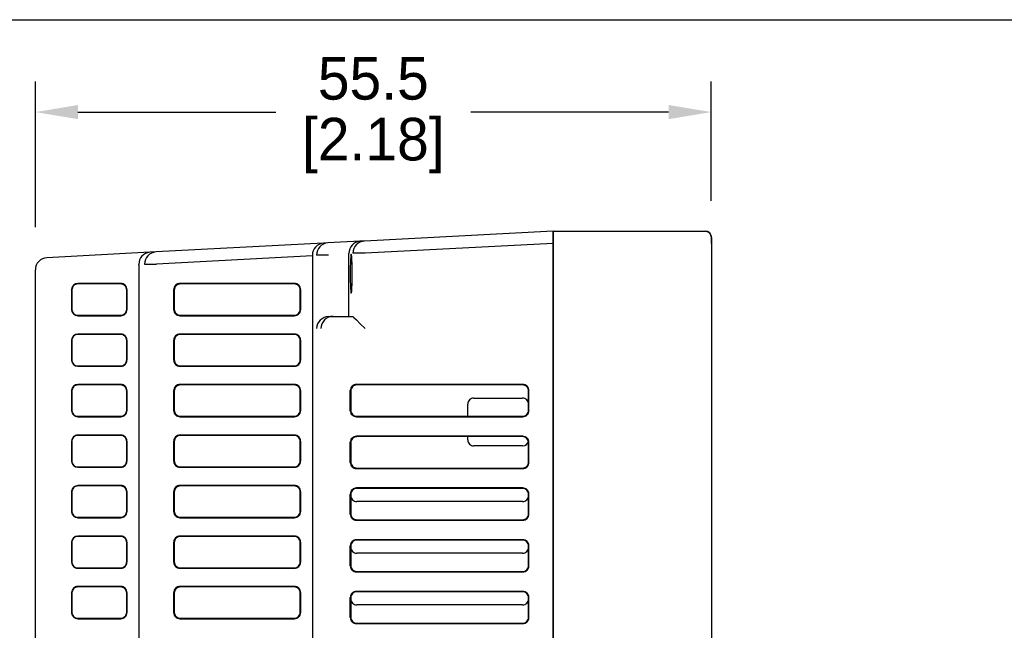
# Model space of a CAD drawing. Header units: inches. Extents: x 0 to 432, y 0 to 279.
# Tile 4 of 4: x 223 to 304, y 229 to 279. Entities that reach past the tile are written whole.
import ezdxf

# ---------------------------------------------------------------- set-up
doc = ezdxf.new("R2010")
doc.units = ezdxf.units.IN
doc.header["$LTSCALE"] = 10
doc.header["$MEASUREMENT"] = 0
doc.layers.add('DIMENSIONS', color=140, linetype='Continuous')
doc.dimstyles.get("Standard").update_dxf_attribs({"dimtxt": 3.5, "dimasz": 3.5, "dimexe": 2.5, "dimexo": 3.5, "dimgap": 1, "dimtad": 0, "dimtih": 1, "dimtoh": 1, "dimdec": 1, "dimzin": 0, "dimdsep": 46, "dimtxsty": 'Standard', "dimcen": 0, "dimadec": 0, "dimazin": 0, "dimtfac": 1, "dimtdec": 1, "dimtofl": 0, "dimtmove": 0, "dimatfit": 3, "dimfxl": 1, "dimtolj": 1, "dimtzin": 0, "dimarcsym": 0})

# ---------------------------------------------------------------- blocks, each defined once
blk = doc.blocks.new('*D18')
at = {"layer": 'DEFPOINTS', "color": 0, "transparency": 16777216}
for p in [(279.953, 271.806), (279.953, 261.013), (224.461, 258.842)]:
    blk.add_point(p, dxfattribs=at)
at = {"layer": 'DIMENSIONS', "color": 0, "lineweight": -2, "transparency": 16777216}
for p, q in [((224.461, 262.342), (224.461, 274.306)), ((279.953, 264.513), (279.953, 274.306)), ((227.961, 271.806), (244.207, 271.806)), ((276.453, 271.806), (260.207, 271.806))]:
    blk.add_line(p, q, dxfattribs=at)
at = {"layer": 'DIMENSIONS', "color": 0, "transparency": 16777216}
for points in [[(227.961, 272.389), (227.961, 271.223), (224.461, 271.806)], [(276.453, 272.389), (276.453, 271.223), (279.953, 271.806)]]:
    blk.add_solid(points, dxfattribs=at)
at = {"layer": 'DIMENSIONS', "color": 0, "transparency": 16777216, "char_height": 3.5, "attachment_point": 5}
for s, insert in [('\\A1;55.5', (252.207, 274.556)), ('\\A1;[2.18]', (252.207, 269.056))]:
    blk.add_mtext(s, dxfattribs=dict(at, insert=insert))

msp = doc.modelspace()

# ---------------------------------------------------------------- linework, layer by layer
for p, q in [((266.961, 262.018), (251.474, 261.207)), ((266.961, 262.018), (266.961, 261.018)), ((266.961, 262.018), (279.461, 262.018)), ((279.461, 262.018), (279.466, 261.996)), ((251.107, 261.188), (248.487, 261.05)), ((251.474, 261.207), (251.107, 261.188)), ((279.961, 261.492), (279.961, 261.018)), ((234.368, 260.31), (233.857, 260.284)), ((248.107, 261.03), (234.368, 260.31)), ((248.487, 261.05), (248.107, 261.03)), ((266.961, 261.017), (251.526, 260.208)), ((266.961, 261.018), (266.961, 173.018)), ((266.961, 173.02), (266.961, 261.017)), ((279.944, 261.018), (279.961, 261.018)), ((279.961, 261.018), (279.961, 227.993)), ((233.857, 260.284), (225.408, 259.841)), ((247.211, 259.982), (234.421, 259.312)), ((247.211, 260.037), (247.211, 259.982)), ((247.211, 259.982), (247.211, 174.055)), ((250.211, 260.139), (250.211, 260.192)), ((250.211, 255.018), (250.211, 260.139)), ((251.526, 260.208), (250.528, 260.208)), ((279.961, 260.118), (279.962, 260.118)), ((224.461, 175.195), (224.461, 258.842)), ((232.961, 259.235), (232.961, 259.287)), ((232.961, 259.235), (232.961, 174.802)), ((233.422, 259.312), (234.421, 259.312)), ((227.442, 257.218), (227.442, 255.568)), ((227.461, 257.181), (227.442, 257.218)), ((227.461, 257.181), (227.461, 255.606)), ((231.479, 257.718), (227.942, 257.718)), ((227.961, 257.681), (227.942, 257.718)), ((231.462, 257.682), (227.961, 257.682)), ((231.479, 257.718), (231.462, 257.682)), ((231.961, 257.183), (231.979, 257.218)), ((231.961, 255.604), (231.961, 257.183)), ((231.979, 257.218), (231.979, 255.568)), ((235.833, 255.568), (235.833, 257.218)), ((235.833, 257.218), (235.87, 257.182)), ((235.87, 257.182), (235.87, 255.605)), ((245.728, 257.718), (236.333, 257.718)), ((236.371, 257.682), (236.333, 257.718)), ((245.712, 257.683), (236.371, 257.682)), ((246.211, 255.604), (246.211, 257.183)), ((246.228, 257.218), (246.228, 255.568)), ((279.962, 256.918), (279.961, 256.918)), ((231.979, 255.568), (231.961, 255.604)), ((235.87, 255.605), (235.833, 255.568)), ((246.228, 255.568), (246.211, 255.604)), ((227.942, 255.068), (231.479, 255.068)), ((227.961, 255.105), (231.462, 255.105)), ((231.462, 255.104), (231.479, 255.068)), ((236.333, 255.068), (236.371, 255.105)), ((236.333, 255.068), (245.728, 255.068)), ((236.371, 255.105), (245.712, 255.104)), ((245.712, 255.104), (245.728, 255.068)), ((248.54, 255.017), (248.592, 255.018)), ((248.592, 255.018), (248.906, 255.018)), ((248.906, 255.018), (250.525, 255.018)), ((250.528, 255.017), (250.525, 255.018)), ((227.442, 253.068), (227.442, 251.418)), ((227.461, 253.031), (227.442, 253.068)), ((227.461, 253.031), (227.461, 251.456)), ((231.479, 253.568), (227.942, 253.568)), ((227.961, 253.531), (227.942, 253.568)), ((231.462, 253.532), (227.961, 253.532)), ((231.961, 251.454), (231.961, 253.033)), ((231.979, 253.068), (231.979, 251.418)), ((235.833, 251.418), (235.833, 253.068)), ((235.833, 253.068), (235.87, 253.032)), ((235.87, 253.032), (235.87, 251.455)), ((245.728, 253.568), (236.333, 253.568)), ((236.371, 253.532), (236.333, 253.568)), ((245.712, 253.533), (236.371, 253.532)), ((246.211, 251.454), (246.211, 253.033)), ((246.228, 253.068), (246.228, 251.418)), ((231.979, 251.418), (231.961, 251.454)), ((235.87, 251.455), (235.833, 251.418)), ((246.228, 251.418), (246.211, 251.454)), ((227.942, 250.918), (231.479, 250.918)), ((227.961, 250.955), (231.462, 250.955)), ((231.462, 250.954), (231.479, 250.918)), ((236.333, 250.918), (236.371, 250.955)), ((236.333, 250.918), (245.728, 250.918)), ((236.371, 250.955), (245.712, 250.954)), ((245.712, 250.954), (245.728, 250.918)), ((231.479, 249.418), (227.942, 249.418)), ((227.961, 249.381), (227.942, 249.418)), ((231.462, 249.382), (227.961, 249.382)), ((245.728, 249.418), (236.333, 249.418)), ((236.371, 249.382), (236.333, 249.418)), ((245.712, 249.383), (236.371, 249.382)), ((264.478, 249.418), (250.818, 249.418)), ((250.857, 249.381), (250.818, 249.418)), ((264.462, 249.383), (250.857, 249.381)), ((227.442, 248.918), (227.442, 247.268)), ((227.461, 248.881), (227.442, 248.918)), ((227.461, 248.881), (227.461, 247.306)), ((231.961, 247.304), (231.961, 248.883)), ((231.979, 248.918), (231.979, 247.268)), ((235.833, 247.268), (235.833, 248.918)), ((235.833, 248.918), (235.87, 248.882)), ((235.87, 248.882), (235.87, 247.305)), ((246.211, 247.304), (246.211, 248.883)), ((246.228, 248.918), (246.228, 247.268)), ((250.318, 247.268), (250.318, 248.918)), ((250.318, 248.918), (250.355, 248.881)), ((250.355, 248.881), (250.355, 247.306)), ((260.461, 248.303), (264.461, 248.303)), ((264.961, 247.304), (264.961, 248.883)), ((264.978, 247.268), (264.978, 248.918)), ((259.961, 246.804), (259.961, 247.803)), ((227.461, 247.306), (227.442, 247.268)), ((227.942, 246.768), (227.961, 246.805)), ((227.942, 246.768), (231.479, 246.768)), ((227.961, 246.805), (231.462, 246.805)), ((231.462, 246.804), (231.479, 246.768)), ((231.979, 247.268), (231.961, 247.304)), ((235.87, 247.305), (235.833, 247.268)), ((236.333, 246.768), (236.371, 246.805)), ((236.333, 246.768), (245.728, 246.768)), ((236.371, 246.805), (245.712, 246.804)), ((245.712, 246.804), (245.728, 246.768)), ((246.228, 247.268), (246.211, 247.304)), ((250.818, 246.768), (264.478, 246.768)), ((250.857, 246.805), (264.462, 246.804)), ((264.462, 246.804), (264.478, 246.768)), ((264.961, 247.304), (264.978, 247.268)), ((231.479, 245.268), (227.942, 245.268)), ((227.961, 245.231), (227.942, 245.268)), ((231.462, 245.232), (227.961, 245.232)), ((245.728, 245.268), (236.333, 245.268)), ((236.371, 245.232), (236.333, 245.268)), ((245.712, 245.233), (236.371, 245.232)), ((264.478, 245.168), (250.818, 245.168)), ((250.857, 245.131), (250.818, 245.168)), ((264.462, 245.133), (250.857, 245.131)), ((259.961, 244.874), (259.961, 245.132)), ((227.442, 244.768), (227.442, 243.118)), ((227.461, 244.731), (227.442, 244.768)), ((227.461, 244.731), (227.461, 243.156)), ((231.961, 243.154), (231.961, 244.733)), ((231.979, 244.768), (231.979, 243.118)), ((235.833, 243.118), (235.833, 244.768)), ((235.833, 244.768), (235.87, 244.732)), ((235.87, 244.732), (235.87, 243.155)), ((246.211, 243.154), (246.211, 244.733)), ((246.228, 244.768), (246.228, 243.118)), ((250.318, 243.018), (250.318, 244.668)), ((250.318, 244.668), (250.355, 244.631)), ((250.355, 244.631), (250.355, 243.056)), ((264.461, 244.374), (260.461, 244.374)), ((264.961, 243.054), (264.961, 244.633)), ((264.978, 243.018), (264.978, 244.668)), ((227.942, 242.618), (231.479, 242.618)), ((227.961, 242.655), (231.462, 242.655)), ((231.462, 242.654), (231.479, 242.618)), ((231.979, 243.118), (231.961, 243.154)), ((235.87, 243.155), (235.833, 243.118)), ((236.333, 242.618), (236.371, 242.655)), ((236.333, 242.618), (245.728, 242.618)), ((236.371, 242.655), (245.712, 242.654)), ((245.712, 242.654), (245.728, 242.618)), ((246.228, 243.118), (246.211, 243.154)), ((250.355, 243.056), (250.318, 243.018)), ((250.818, 242.518), (250.857, 242.556)), ((250.818, 242.518), (264.478, 242.518)), ((250.857, 242.555), (264.462, 242.554)), ((264.462, 242.554), (264.478, 242.518)), ((264.961, 243.054), (264.978, 243.018)), ((231.479, 241.118), (227.942, 241.118)), ((227.961, 241.081), (227.942, 241.118)), ((231.462, 241.082), (227.961, 241.082)), ((245.728, 241.118), (236.333, 241.118)), ((236.371, 241.082), (236.333, 241.118)), ((245.712, 241.083), (236.371, 241.082)), ((264.478, 240.918), (250.818, 240.918)), ((250.857, 240.881), (250.818, 240.918)), ((227.442, 240.618), (227.442, 238.968)), ((227.461, 240.581), (227.442, 240.618)), ((227.461, 240.581), (227.461, 239.006)), ((231.961, 239.004), (231.961, 240.583)), ((231.979, 240.618), (231.979, 238.968)), ((235.833, 238.968), (235.833, 240.618)), ((235.833, 240.618), (235.87, 240.582)), ((235.87, 240.582), (235.87, 239.005)), ((246.211, 239.004), (246.211, 240.583)), ((246.228, 240.618), (246.228, 238.968)), ((250.318, 238.768), (250.318, 240.418)), ((250.318, 240.418), (250.355, 240.381)), ((250.355, 240.381), (250.355, 238.806)), ((250.355, 240.306), (250.355, 240.381)), ((264.462, 240.883), (250.857, 240.881)), ((264.961, 238.804), (264.961, 240.383)), ((264.978, 238.768), (264.978, 240.418)), ((264.462, 239.804), (250.857, 239.805)), ((227.942, 238.468), (231.479, 238.468)), ((227.961, 238.505), (231.462, 238.505)), ((231.462, 238.504), (231.479, 238.468)), ((231.979, 238.968), (231.961, 239.004)), ((235.87, 239.005), (235.833, 238.968)), ((236.333, 238.468), (236.371, 238.505)), ((236.333, 238.468), (245.728, 238.468)), ((236.371, 238.505), (245.712, 238.504)), ((245.712, 238.504), (245.728, 238.468)), ((246.228, 238.968), (246.211, 239.004)), ((250.355, 238.806), (250.318, 238.768)), ((264.961, 238.804), (264.978, 238.768)), ((250.818, 238.268), (250.857, 238.306)), ((250.818, 238.268), (264.478, 238.268)), ((250.857, 238.305), (264.462, 238.304)), ((264.462, 238.304), (264.478, 238.268)), ((231.479, 236.968), (227.942, 236.968)), ((227.961, 236.931), (227.942, 236.968)), ((231.462, 236.932), (227.961, 236.932)), ((245.728, 236.968), (236.333, 236.968)), ((236.371, 236.932), (236.333, 236.968)), ((245.712, 236.933), (236.371, 236.932)), ((227.442, 236.468), (227.442, 234.818)), ((227.461, 236.431), (227.442, 236.468)), ((227.461, 236.431), (227.461, 234.856)), ((231.961, 234.854), (231.961, 236.433)), ((231.979, 236.468), (231.979, 234.818)), ((235.833, 234.818), (235.833, 236.468)), ((235.833, 236.468), (235.87, 236.432)), ((235.87, 236.432), (235.87, 234.855)), ((246.211, 234.854), (246.211, 236.433)), ((246.228, 236.468), (246.228, 234.818)), ((250.318, 234.518), (250.318, 236.168)), ((250.318, 236.168), (250.355, 236.131)), ((250.355, 236.131), (250.355, 234.556)), ((250.355, 236.056), (250.355, 236.131)), ((264.478, 236.668), (250.818, 236.668)), ((250.857, 236.631), (250.818, 236.668)), ((264.462, 236.633), (250.857, 236.631)), ((264.961, 234.554), (264.961, 236.133)), ((264.978, 234.518), (264.978, 236.168)), ((264.462, 235.554), (250.857, 235.555)), ((231.979, 234.818), (231.961, 234.854)), ((235.87, 234.855), (235.833, 234.818)), ((246.228, 234.818), (246.211, 234.854)), ((250.355, 234.556), (250.318, 234.518)), ((264.961, 234.554), (264.978, 234.518)), ((227.942, 234.318), (231.479, 234.318)), ((227.961, 234.355), (231.462, 234.355)), ((231.462, 234.354), (231.479, 234.318)), ((236.333, 234.318), (236.371, 234.355)), ((236.333, 234.318), (245.728, 234.318)), ((236.371, 234.355), (245.712, 234.354)), ((245.712, 234.354), (245.728, 234.318)), ((250.818, 234.018), (250.857, 234.056)), ((250.818, 234.018), (264.478, 234.018)), ((250.857, 234.055), (264.462, 234.054)), ((264.462, 234.054), (264.478, 234.018)), ((231.479, 232.818), (227.942, 232.818)), ((227.961, 232.781), (227.942, 232.818)), ((245.728, 232.818), (236.333, 232.818)), ((236.371, 232.782), (236.333, 232.818)), ((227.442, 232.318), (227.442, 230.668)), ((227.461, 232.281), (227.442, 232.318)), ((227.461, 232.281), (227.461, 230.706)), ((231.462, 232.782), (227.961, 232.782)), ((231.961, 230.704), (231.961, 232.283)), ((231.979, 232.318), (231.979, 230.668)), ((235.833, 230.668), (235.833, 232.318)), ((235.833, 232.318), (235.87, 232.282)), ((235.87, 232.282), (235.87, 230.705)), ((245.712, 232.783), (236.371, 232.782)), ((246.211, 230.704), (246.211, 232.283)), ((246.228, 232.318), (246.228, 230.668)), ((264.478, 232.418), (250.818, 232.418)), ((250.857, 232.381), (250.818, 232.418)), ((264.462, 232.383), (250.857, 232.381)), ((250.318, 230.268), (250.318, 231.918)), ((250.318, 231.918), (250.355, 231.881)), ((250.355, 231.881), (250.355, 230.306)), ((250.355, 231.806), (250.355, 231.881)), ((264.462, 231.304), (250.857, 231.305)), ((264.961, 230.304), (264.961, 231.883)), ((264.978, 230.268), (264.978, 231.918)), ((231.979, 230.668), (231.961, 230.704)), ((235.87, 230.705), (235.833, 230.668)), ((246.228, 230.668), (246.211, 230.704)), ((227.942, 230.168), (231.479, 230.168)), ((227.961, 230.205), (231.462, 230.205)), ((231.462, 230.204), (231.479, 230.168)), ((236.333, 230.168), (236.371, 230.205)), ((236.333, 230.168), (245.728, 230.168)), ((236.371, 230.205), (245.712, 230.204)), ((245.712, 230.204), (245.728, 230.168)), ((250.355, 230.306), (250.318, 230.268)), ((250.818, 229.768), (250.857, 229.806)), ((250.818, 229.768), (264.478, 229.768)), ((250.857, 229.805), (264.462, 229.804)), ((264.462, 229.804), (264.478, 229.768)), ((264.961, 230.304), (264.978, 230.268))]:
    msp.add_line(p, q)
at = {"flags": 128}
for points in [[(266.961, 261.017), (266.961, 261.258), (266.96, 261.457), (266.961, 261.725), (266.961, 261.854), (266.961, 261.946), (266.961, 262.018)], [(279.881, 261.732), (279.926, 261.688), (279.953, 261.608)], [(279.961, 261.505), (279.953, 261.562), (279.926, 261.588)], [(279.952, 261.565), (279.952, 261.475), (279.952, 261.345), (279.953, 261.186), (279.953, 261.013)], [(250.478, 258.518), (250.472, 259.115), (250.464, 259.396), (250.453, 259.649), (250.431, 259.955), (250.414, 260.071), (250.394, 260.118), (250.394, 260.118), (250.374, 260.071), (250.358, 259.955), (250.335, 259.649), (250.324, 259.396), (250.316, 259.115), (250.31, 258.518)], [(250.31, 258.518), (250.316, 257.922), (250.324, 257.641), (250.335, 257.387), (250.358, 257.082), (250.374, 256.966), (250.394, 256.918), (250.414, 256.966), (250.431, 257.082), (250.453, 257.387), (250.464, 257.641), (250.472, 257.922), (250.478, 258.518)], [(250.528, 255.017), (250.553, 254.992), (250.611, 254.934), (250.815, 254.73), (251.128, 254.417), (251.526, 254.018)]]:
    msp.add_lwpolyline(points, dxfattribs=at)
for centre, radius, start, end in [((279.462, 261.499), 0.501, 22.05494, 90.65784), ((279.477, 261.549), 0.469, 7.39584, 91.9933), ((251.188, 260.213), 0.978, 94.73703, 181.27126), ((251.527, 260.209), 0.999, 93.03683, 180.04601), ((279.461, 261.518), 0.5, 0, 22.72477), ((234.421, 259.312), 0.999, 93.03617, 180.04645), ((248.19, 260.054), 0.98, 94.85385, 180.98877), ((248.54, 260.052), 0.999, 93.03729, 180.16963), ((225.461, 258.842), 1, 93, 180), ((233.938, 259.309), 0.978, 94.73729, 181.271), ((248.634, -13.754), 273.805, 90.0197, 90.22867), ((227.942, 257.218), 0.5, 90.00335, 180.00305), ((227.961, 257.182), 0.5, 89.90162, 180.05019), ((231.462, 257.183), 0.499, 359.90512, 90.0329), ((231.479, 257.218), 0.5, 359.99621, 89.99696), ((236.333, 257.218), 0.5, 89.99848, 180.00152), ((236.369, 257.182), 0.5, 89.86459, 180.0446), ((245.712, 257.184), 0.499, 359.8939, 90.00392), ((245.728, 257.218), 0.5, 359.99621, 89.99696), ((227.942, 255.568), 0.5, 179.99695, 269.99665), ((227.961, 255.605), 0.5, 179.9598, 270.08839), ((231.462, 255.603), 0.499, 269.98033, 0.08164), ((231.479, 255.568), 0.5, 270.00304, 0.00379), ((236.333, 255.568), 0.5, 179.99848, 270.00152), ((236.37, 255.605), 0.5, 179.9709, 270.11991), ((245.712, 255.603), 0.499, 270.01398, 0.0882), ((245.728, 255.568), 0.5, 270.00304, 0.00379), ((248.601, 253.957), 1.062, 93.33652, 176.66348), ((248.907, 254.019), 0.999, 90.03934, 180.03904), ((227.942, 253.068), 0.5, 90.00335, 180.00305), ((227.961, 253.032), 0.5, 89.90162, 180.05019), ((231.462, 253.033), 0.499, 359.90512, 90.0329), ((231.479, 253.068), 0.5, 359.99621, 89.99696), ((236.333, 253.068), 0.5, 89.99848, 180.00152), ((236.369, 253.032), 0.5, 89.86459, 180.0446), ((245.712, 253.034), 0.499, 359.89529, 90.00253), ((245.728, 253.068), 0.5, 359.99621, 89.99696), ((227.942, 251.418), 0.5, 179.99695, 269.99665), ((227.961, 251.455), 0.5, 179.95903, 270.08916), ((231.462, 251.453), 0.499, 269.98033, 0.08164), ((231.479, 251.418), 0.5, 270.00304, 0.00379), ((236.333, 251.418), 0.5, 179.99848, 270.00152), ((236.37, 251.455), 0.5, 179.97013, 270.12068), ((245.712, 251.453), 0.499, 270.01338, 0.08881), ((245.728, 251.418), 0.5, 270.00304, 0.00379), ((227.942, 248.918), 0.5, 90.00335, 180.00305), ((227.961, 248.882), 0.5, 89.9018, 180.05002), ((231.462, 248.883), 0.499, 359.90608, 90.03194), ((231.479, 248.918), 0.5, 359.99621, 89.99696), ((236.333, 248.918), 0.5, 89.99848, 180.00194), ((236.369, 248.882), 0.5, 89.86459, 180.0446), ((245.712, 248.884), 0.499, 359.89529, 90.00253), ((245.728, 248.918), 0.5, 359.99621, 89.99696), ((250.818, 248.918), 0.5, 89.99839, 180.00203), ((250.855, 248.881), 0.5, 89.82615, 180.03432), ((264.462, 248.884), 0.499, 359.87807, 89.97006), ((264.478, 248.918), 0.5, 359.99658, 89.9968), ((260.46, 247.803), 0.5, 89.91576, 180.04882), ((264.462, 247.804), 0.499, 359.92525, 90.03492), ((227.942, 247.268), 0.5, 179.99686, 269.99695), ((227.961, 247.305), 0.5, 179.95967, 270.0883), ((231.462, 247.303), 0.499, 269.98012, 0.08186), ((231.479, 247.268), 0.5, 270.00273, 0.00388), ((236.333, 247.268), 0.5, 179.99806, 270.00194), ((236.37, 247.305), 0.5, 179.97051, 270.12009), ((245.712, 247.303), 0.499, 270.0136, 0.08837), ((245.728, 247.268), 0.5, 270.00273, 0.00388), ((250.818, 247.268), 0.5, 179.99797, 270.00203), ((250.856, 247.306), 0.5, 179.98862, 270.15135), ((264.462, 247.303), 0.499, 270.05385, 0.09781), ((264.478, 247.268), 0.5, 270.00289, 0.00351), ((227.942, 244.768), 0.5, 90.00305, 180.00314), ((227.961, 244.732), 0.5, 89.90179, 180.05024), ((231.462, 244.733), 0.499, 359.90521, 90.03281), ((231.479, 244.768), 0.5, 359.99612, 89.99727), ((236.333, 244.768), 0.5, 89.99806, 180.00194), ((236.369, 244.732), 0.5, 89.86488, 180.04452), ((245.712, 244.734), 0.499, 359.89481, 90.00323), ((245.728, 244.768), 0.5, 359.99612, 89.99727), ((250.818, 244.668), 0.5, 89.99831, 180.00169), ((250.855, 244.631), 0.5, 89.82593, 180.03432), ((264.462, 244.634), 0.499, 359.87759, 89.97075), ((264.478, 244.668), 0.5, 359.99649, 89.99711), ((260.46, 244.874), 0.5, 179.94404, 270.09138), ((264.474, 244.847), 0.473, 268.43563, 353.1251), ((227.942, 243.118), 0.5, 179.99697, 269.99662), ((227.961, 243.155), 0.5, 179.95929, 270.08869), ((231.462, 243.153), 0.499, 269.9805, 0.08169), ((231.479, 243.118), 0.5, 270.00307, 0.00377), ((236.333, 243.118), 0.5, 179.99827, 270.00152), ((236.37, 243.155), 0.5, 179.97073, 270.12009), ((245.712, 243.153), 0.499, 270.01368, 0.0885), ((245.728, 243.118), 0.5, 270.00307, 0.00377), ((250.818, 243.018), 0.5, 179.99809, 270.00169), ((250.856, 243.056), 0.5, 179.98841, 270.15135), ((264.462, 243.053), 0.499, 270.05385, 0.09802), ((264.478, 243.018), 0.5, 270.00322, 0.0034), ((227.942, 240.618), 0.5, 90.00327, 180.00292), ((227.961, 240.582), 0.5, 89.90171, 180.05011), ((231.462, 240.583), 0.499, 359.9056, 90.03242), ((231.479, 240.618), 0.5, 359.99634, 89.99704), ((236.333, 240.618), 0.5, 89.99839, 180.00182), ((236.369, 240.582), 0.5, 89.86488, 180.04452), ((245.712, 240.584), 0.499, 359.89481, 90.00323), ((245.728, 240.618), 0.5, 359.99634, 89.99704), ((250.818, 240.418), 0.5, 89.99831, 180.00191), ((264.478, 240.418), 0.5, 359.9965, 89.99688), ((250.855, 240.381), 0.5, 89.82601, 180.03424), ((250.855, 240.305), 0.5, 179.96576, 270.17399), ((264.462, 240.384), 0.499, 359.87759, 89.97075), ((264.462, 240.303), 0.499, 270.02925, 0.12241), ((227.942, 238.968), 0.5, 179.99687, 269.99673), ((227.961, 239.005), 0.5, 179.9595, 270.08869), ((231.462, 239.003), 0.499, 269.98042, 0.08155), ((231.479, 238.968), 0.5, 270.00296, 0.00387), ((236.333, 238.968), 0.5, 179.99818, 270.00161), ((236.37, 239.005), 0.5, 179.9712, 270.1194), ((245.712, 239.003), 0.499, 270.01368, 0.08829), ((245.728, 238.968), 0.5, 270.00296, 0.00387), ((250.818, 238.768), 0.5, 179.99831, 270.00169), ((250.856, 238.806), 0.5, 179.98841, 270.15135), ((264.462, 238.803), 0.499, 270.05385, 0.09781), ((264.478, 238.768), 0.5, 270.00289, 0.00351), ((227.942, 236.468), 0.5, 90.00338, 180.00303), ((227.961, 236.432), 0.5, 89.90179, 180.05024), ((231.462, 236.433), 0.499, 359.90539, 90.03242), ((231.479, 236.468), 0.5, 359.99623, 89.99693), ((236.333, 236.468), 0.5, 89.99848, 180.00173), ((236.369, 236.432), 0.5, 89.8648, 180.04438), ((245.712, 236.434), 0.499, 359.89459, 90.00323), ((245.728, 236.468), 0.5, 359.99623, 89.99693), ((250.818, 236.168), 0.5, 89.99797, 180.00203), ((250.855, 236.131), 0.5, 89.82631, 180.03394), ((250.855, 236.055), 0.5, 179.96568, 270.17407), ((264.462, 236.134), 0.499, 359.87719, 89.97115), ((264.462, 236.053), 0.499, 270.02925, 0.12241), ((264.478, 236.168), 0.5, 359.99649, 89.99711), ((227.942, 234.818), 0.5, 179.99686, 269.99695), ((227.961, 234.855), 0.5, 179.95967, 270.0883), ((231.462, 234.853), 0.499, 269.98042, 0.08155), ((231.479, 234.818), 0.5, 270.00273, 0.00388), ((236.333, 234.818), 0.5, 179.99818, 270.00182), ((236.37, 234.855), 0.5, 179.9709, 270.1197), ((245.712, 234.853), 0.499, 270.0136, 0.08837), ((245.728, 234.818), 0.5, 270.00273, 0.00388), ((250.818, 234.518), 0.5, 179.99797, 270.00203), ((250.856, 234.556), 0.5, 179.98871, 270.15104), ((264.462, 234.553), 0.499, 270.05347, 0.09819), ((264.478, 234.518), 0.5, 270.00289, 0.00351), ((227.942, 232.318), 0.5, 90.00301, 180.00318), ((231.479, 232.318), 0.5, 359.99608, 89.99731), ((236.333, 232.318), 0.5, 89.99806, 180.00194), ((245.728, 232.318), 0.5, 359.99608, 89.99731), ((227.961, 232.282), 0.5, 89.90179, 180.05024), ((231.462, 232.283), 0.499, 359.90495, 90.03307), ((236.369, 232.282), 0.5, 89.86484, 180.04445), ((245.712, 232.284), 0.499, 359.89476, 90.00327), ((250.818, 231.918), 0.5, 89.99814, 180.00197), ((250.855, 231.881), 0.5, 89.82597, 180.03417), ((264.462, 231.884), 0.499, 359.87739, 89.97095), ((264.478, 231.918), 0.5, 359.99649, 89.997), ((250.855, 231.805), 0.5, 179.96572, 270.17403), ((264.462, 231.803), 0.499, 270.02905, 0.12261), ((227.942, 230.668), 0.5, 179.99691, 269.99679), ((227.961, 230.705), 0.5, 179.95948, 270.08849), ((231.462, 230.703), 0.499, 269.98046, 0.08152), ((231.479, 230.668), 0.5, 270.0029, 0.00383), ((236.333, 230.668), 0.5, 179.99812, 270.00177), ((236.37, 230.705), 0.5, 179.97081, 270.11989), ((245.712, 230.703), 0.499, 270.01364, 0.08843), ((245.728, 230.668), 0.5, 270.0029, 0.00383), ((250.818, 230.268), 0.5, 179.99824, 270.00165), ((250.856, 230.306), 0.5, 179.98856, 270.15119), ((264.462, 230.303), 0.499, 270.05366, 0.098), ((264.478, 230.268), 0.5, 270.0031, 0.00342)]:
    msp.add_arc(centre, radius, start, end)
at = {"layer": 'DEFPOINTS'}
msp.add_lwpolyline([(431.8, 0), (0, 0), (0, 279.4), (431.8, 279.4)], close=True, dxfattribs=at)

# ---------------------------------------------------------------- dimensions: what is measured, and where the dimension line sits
at = {"layer": 'DIMENSIONS'}
dim = msp.add_linear_dim(base=(279.953, 271.806), p1=(224.461, 258.842), p2=(279.953, 261.013), dimstyle='Standard', override={"dimpost": '\\X'}, dxfattribs=at)
dim.commit()
dim.dimension.update_dxf_attribs({"geometry": '*D18', "text_midpoint": (252.207, 271.806)})

doc.saveas('drawing.dxf')
